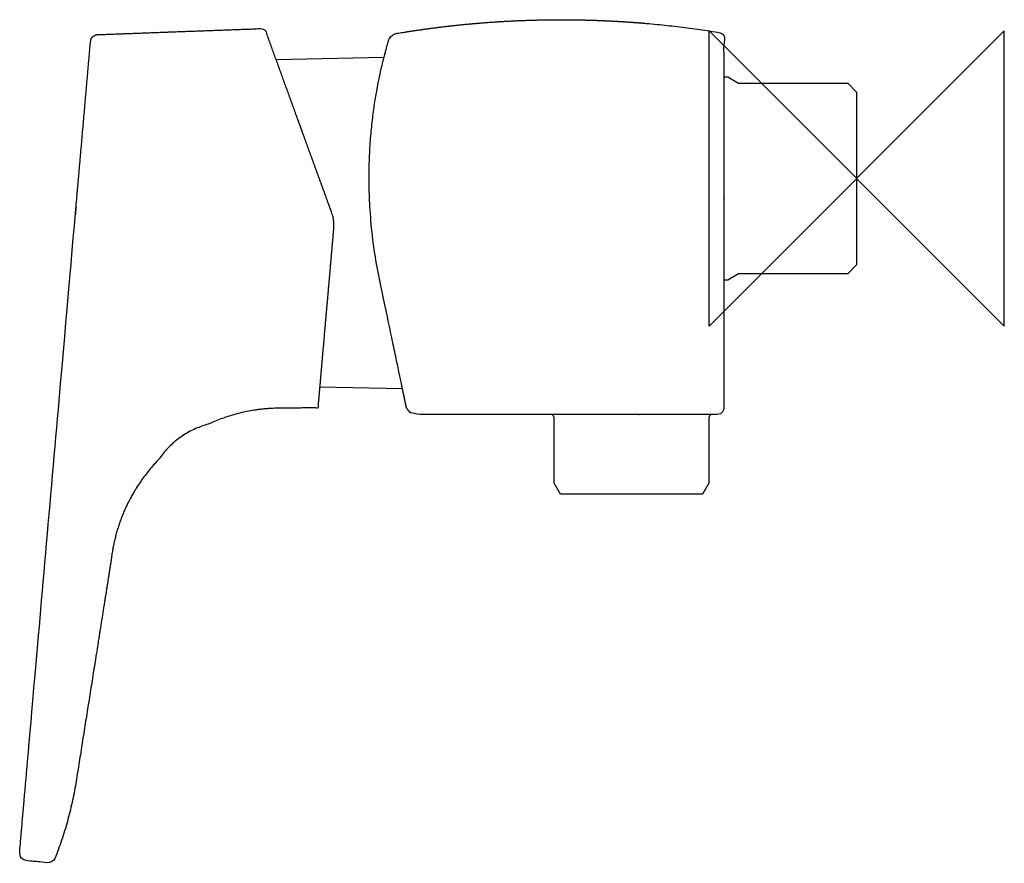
# Model space of a CAD drawing. Header units: millimetres. Extents: x -113 to 20, y -93 to 22.
import ezdxf

# ---------------------------------------------------------------- set-up
doc = ezdxf.new("R2010")
doc.units = ezdxf.units.MM
doc.header["$MEASUREMENT"] = 0
doc.layers.add('ORIGIN', color=6, linetype='Continuous')
doc.layers.add('PLANNING', color=1, linetype='Continuous')

# ---------------------------------------------------------------- blocks, each defined once
blk = doc.blocks.new('204014_R')
at = {"layer": 'ORIGIN'}
for p, q in [((-20, -20), (-20, 20)), ((-20, 20), (20, -20)), ((20, 20), (-20, -20)), ((20, -20), (20, 20))]:
    blk.add_line(p, q, dxfattribs=at)
at = {"layer": 'PLANNING'}
for p, q in [((-78.69, 16.13), (-64.03, 16.42)), ((-18, 13.75), (-17.47, 13.75)), ((-17.47, 13.75), (-16, 12.9)), ((-16, 12.9), (-1.2, 12.9)), ((-1.2, 12.9), (0, 11.7)), ((0, 11.7), (0, -11.7)), ((0, -11.7), (-1.2, -12.9)), ((-16, -12.9), (-17.47, -13.75)), ((-1.2, -12.9), (-16, -12.9)), ((-17.47, -13.75), (-18, -13.75)), ((-61.52, -28.47), (-72.74, -28.25)), ((-41.12, -32.09), (-41.2, -32.01)), ((-19.8, -32.01), (-19.88, -32.09)), ((-40.98, -41.25), (-40.98, -32.44)), ((-20.02, -32.44), (-20.02, -41.25)), ((-40.11, -42.75), (-40.98, -41.25)), ((-20.02, -41.25), (-20.89, -42.75)), ((-33.87, -42.75), (-40.11, -42.75)), ((-27.13, -42.75), (-33.87, -42.75)), ((-20.89, -42.75), (-27.13, -42.75))]:
    blk.add_line(p, q, dxfattribs=at)
for points, weights, knots in [([(-61.5, -28.59), (-61.34, -29.32), (-61.19, -30.04), (-61.04, -30.76), (-60.88, -31.49), (-60.31, -31.95), (-59.57, -31.95), (-46.06, -31.95), (-32.55, -31.95), (-19.03, -31.95), (-18.64, -31.95), (-18.28, -31.81), (-18, -31.54), (-18, -30.2), (-18, -28.85), (-18, -27.51), (-18, -18.34), (-18, -9.17), (-18, 0), (-18, 1.8), (-18, 3.6), (-18, 5.4), (-18, 9.82), (-18, 14.24), (-18, 18.65), (-18, 18.95), (-18, 19.25), (-18, 19.54), (-18.18, 19.66), (-18.37, 19.73), (-18.58, 19.77), (-32.82, 22.08), (-47.24, 22.08), (-61.48, 19.78), (-61.99, 19.7), (-62.25, 19.66), (-62.25, 19.66), (-62.83, 19.56), (-63.28, 19.17), (-63.44, 18.6), (-63.62, 17.93), (-63.79, 17.26), (-63.98, 16.59), (-63.99, 16.6), (-63.99, 16.6), (-63.99, 16.59), (-64.03, 16.44), (-64.18, 15.84), (-64.28, 15.4), (-64.54, 14.24), (-64.69, 13.53), (-65.01, 11.88), (-65.18, 10.92), (-65.49, 8.81), (-65.63, 7.66), (-65.87, 5.19), (-65.96, 3.85), (-66.05, 1.11), (-66.06, -0.31), (-65.98, -3.25), (-65.89, -4.74), (-65.61, -7.69), (-65.42, -9.17), (-64.96, -12.06), (-64.68, -13.45), (-64.11, -16.14), (-63.83, -17.45), (-63.32, -19.87), (-63.09, -20.99), (-62.43, -24.12), (-62.09, -25.77), (-61.73, -27.47), (-61.64, -27.9), (-61.53, -28.46), (-61.5, -28.59)], [1.00010083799, 1, 1, 1, 0.851345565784, 0.851345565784, 1, 1, 1, 1, 0.952681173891, 0.952734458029, 1.00015985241, 1.00015985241, 1.00015985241, 1.00015985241, 1.00015985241, 1.00015985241, 1.00015985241, 1.00015985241, 1.00015985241, 1.00015985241, 1.00015985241, 1.00015985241, 1.00015985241, 1.00015985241, 1.00015985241, 1.00015985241, 0.985719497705, 0.985719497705, 1.00015985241, 0.991593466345, 0.991593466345, 1.00015985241, 1.00015985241, 1.00015985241, 1.00015985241, 0.897980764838, 0.897961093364, 1.00010083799, 1.00010083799, 1.00010083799, 1.00010083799, 1.00010083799, 1.00010083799, 1.00010083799, 1.00010083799, 1.00010083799, 1.00010083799, 1.00010083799, 1.00010083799, 1.00010083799, 1.00010083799, 1.00010083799, 1.00010083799, 1.00010083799, 1.00010083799, 1.00010083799, 1.00010083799, 1.00010083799, 1.00010083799, 1.00010083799, 1.00010083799, 1.00010083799, 1.00010083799, 1.00010083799, 1.00010083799, 1.00010083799, 1.00010083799, 1.00010083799, 1.00010083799, 1.00010083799, 1.00010083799, 1.00010083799, 1.00010083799], [-44.801392, -44.801392, -44.801392, -44.801392, -42.581163, -42.581163, -42.581163, -40.537808, -40.537808, -40.537808, 0.001101, 0.001101, 0.001101, 1.140863, 1.140863, 1.140863, 5.173015, 5.173015, 5.173015, 32.684851, 32.684851, 32.684851, 38.088482, 38.088482, 38.088482, 51.338444, 51.338444, 51.338444, 52.227352, 52.227352, 52.227352, 52.852869, 52.852869, 52.852869, 95.937297, 95.937297, 95.937297, 96.937334, 96.937334, 96.937334, 98.620057, 98.620057, 98.620057, 100.694407, 100.694407, 100.694407, 100.695885, 100.695885, 100.758391, 100.758391, 100.820898, 100.820898, 100.883405, 100.883405, 100.945911, 100.945911, 101.008418, 101.008418, 101.070925, 101.070925, 101.133432, 101.133432, 101.195938, 101.195938, 101.258445, 101.258445, 101.320952, 101.320952, 101.383458, 101.383458, 101.445965, 101.445965, 101.570978, 101.570978, 101.633485, 101.694407, 101.694407, 101.694407, 101.694407]), ([(-102.81, 19.48), (-103.35, 19.46), (-103.74, 19.08), (-103.78, 18.55), (-104.49, 10.38), (-105.21, 2.21), (-105.92, -5.96), (-106.85, -16.52), (-107.77, -27.07), (-108.69, -37.63), (-109.95, -52.03), (-111.21, -66.42), (-112.47, -80.82), (-112.78, -84.3), (-113.08, -87.78), (-113.38, -91.26), (-113.41, -91.53), (-113.33, -91.78), (-113.16, -91.99), (-112.99, -92.2), (-112.75, -92.32), (-112.48, -92.35), (-111.52, -92.44), (-110.56, -92.54), (-109.59, -92.63), (-109.13, -92.68), (-108.74, -92.43), (-108.56, -91.99), (-107.24, -88.6), (-106.28, -85.1), (-105.71, -81.51), (-104.13, -71.53), (-102.55, -61.55), (-100.97, -51.56), (-100.37, -46.43), (-98.15, -41.76), (-94.55, -38.05), (-92.92, -35.65), (-90.56, -33.97), (-87.75, -33.24), (-84.77, -31.85), (-81.57, -31.13), (-78.28, -31.1), (-76.52, -31.08), (-74.75, -31.07), (-72.98, -31.05), (-72.69, -27.67), (-72.39, -24.29), (-72.1, -20.91), (-71.68, -16.19), (-71.27, -11.47), (-70.86, -6.75), (-70.86, -6.47), (-70.86, -6.18), (-70.86, -5.9), (-70.89, -5.46), (-70.99, -5.02), (-71.17, -4.51), (-74.19, 3.76), (-77.2, 12.04), (-80.2, 20.31), (-87.74, 20.04), (-95.28, 19.76), (-102.81, 19.48)], [1, 0.828131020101, 0.828131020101, 1.00013466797, 1.00013466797, 1.00013466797, 1.00013466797, 1.00013466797, 1.00013466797, 1.00013466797, 1.00013466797, 1.00013466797, 1.00013466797, 1.00013466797, 1.00013466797, 1.00013466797, 0.947788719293, 0.947789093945, 1.00013579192, 0.947790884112, 0.94778871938, 1.00012929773, 1.00012929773, 1.00012929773, 1.00012929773, 0.865387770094, 0.865387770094, 1.00012929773, 0.996257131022, 0.996222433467, 1.00002520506, 1.00002520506, 1.00002520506, 1.00002520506, 0.964420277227, 0.964420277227, 1.00002520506, 0.957568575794, 0.957554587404, 0.99998323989, 0.98481515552, 0.984820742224, 1, 1, 1, 1, 1, 1, 1, 1, 1, 1, 1, 1, 1, 0.994147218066, 0.994147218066, 1, 1, 1, 1, 1, 1, 1], [-151.096996, -151.096996, -151.096996, -151.096996, -149.624733, -149.624733, -149.624733, -124.984096, -124.984096, -124.984096, -123.982277, -123.982277, -123.982277, -122.980459, -122.980459, -122.980459, -112.486286, -112.486286, -112.486286, -111.699109, -111.699109, -111.699109, -110.911957, -110.911957, -110.911957, -108.004016, -108.004016, -108.004016, -106.707716, -106.707716, -106.707716, -95.822883, -95.822883, -95.822883, -65.39871, -65.39871, -65.39871, -50.168807, -50.168807, -50.168807, -41.655425, -41.655425, -41.655425, -31.869641, -31.869641, -31.869641, -26.570751, -26.570751, -26.570751, -16.387801, -16.387801, -16.387801, -2.178966, -2.178966, -2.178966, -1.32439, -1.32439, -1.32439, 0.001675, 0.001675, 0.001675, 26.319164, 26.319164, 26.319164, 48.952525, 48.952525, 48.952525, 48.952525])]:
    blk.add_rational_spline(points, weights, degree=3, knots=knots, dxfattribs=at)
for points, weights in [([(-41.2, -32.01), (-41.23, -31.98), (-41.26, -31.94)], [1, 0.996127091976, 1]), ([(-19.74, -31.94), (-19.77, -31.98), (-19.8, -32.01)], [1, 0.9961631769, 1]), ([(-40.98, -32.44), (-40.98, -32.23), (-41.12, -32.09)], [1, 0.923879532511, 1]), ([(-19.88, -32.09), (-20.02, -32.23), (-20.02, -32.44)], [1, 0.923879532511, 1])]:
    blk.add_rational_spline(points, weights, degree=2, dxfattribs=at)

msp = doc.modelspace()

# ---------------------------------------------------------------- block references
msp.add_blockref('204014_R', (0, 0))

doc.saveas('drawing.dxf')
